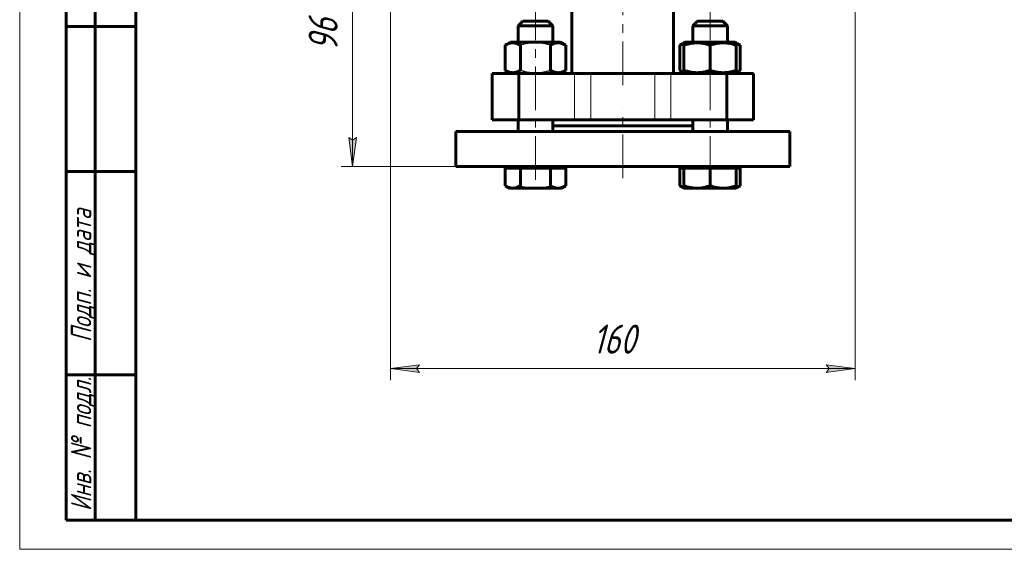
# Model space of a CAD drawing. Header units: millimetres. Extents: x 0 to 420, y 0 to 297.
# Tile 1 of 20: x 0 to 169, y 0 to 91. Entities that reach past the tile are written whole.
import ezdxf

# ---------------------------------------------------------------- set-up
doc = ezdxf.new("R2010")
doc.units = ezdxf.units.MM
for name, pattern in [('K5LT-1', [0]), ('K5LT_AXLED', [12, 7.5, -1.5, 1.5, -1.5]), ('K5LT_BASIC', [0]), ('K5LT_THIN', [0])]:
    doc.linetypes.add(name, pattern=pattern)
doc.layers.add('Системный слой', color=7, linetype='Continuous')
doc.layers.add('Системный слой (1)', color=7, linetype='Continuous', true_color=0x6c6c6c)
doc.styles.add('KDIMTEXTSTYLE', font='txt', dxfattribs={"width": 0.96, "oblique": 15, "height": 5})
doc.styles.add('KTEXTSTYLE', font='txt', dxfattribs={"width": 0.96, "height": 5})
doc.dimstyles.new('KDIMSTYLE (0.50)', dxfattribs={"dimtxt": 5, "dimasz": 1, "dimexe": 2, "dimexo": 0, "dimgap": 1, "dimtad": 1, "dimlfac": 2, "dimtxsty": 'KDIMTEXTSTYLE', "dimsah": 1, "dimcen": 0, "dimdle": 1, "dimadec": 0, "dimazin": 0, "dimtfac": 0.667, "dimtmove": 0, "dimatfit": 3, "dimfxl": 1, "dimtvp": 1, "dimtolj": 1, "dimtzin": 0, "dimarcsym": 0})

# ---------------------------------------------------------------- blocks, each defined once
blk = doc.blocks.new('U3')
at = {"layer": 'Системный слой (1)', "color": 143, "linetype": 'K5LT_BASIC', "lineweight": 60, "true_color": 0x33acca}
for p, q in [((95.03, 140.39), (95.03, 140.89)), ((95.03, 81.89), (95.03, 93.39))]:
    blk.add_line(p, q, dxfattribs=at)
blk = doc.blocks.new('U4')
at = {"layer": 'Системный слой (1)', "color": 143, "linetype": 'K5LT_BASIC', "lineweight": 60, "true_color": 0x33acca}
for p, q in [((112.53, 140.39), (112.53, 140.89)), ((112.53, 81.89), (112.53, 93.39))]:
    blk.add_line(p, q, dxfattribs=at)
blk = doc.blocks.new('U7')
at = {"layer": 'Системный слой (1)', "color": 143, "linetype": 'K5LT_BASIC', "lineweight": 60, "true_color": 0x33acca}
for p, q in [((115.69, 73.85), (115.64, 73.89)), ((115.75, 73.81), (115.69, 73.85)), ((115.81, 73.77), (115.75, 73.81))]:
    blk.add_line(p, q, dxfattribs=at)
blk = doc.blocks.new('U8')
at = {"layer": 'Системный слой (1)', "color": 143, "linetype": 'K5LT_BASIC', "lineweight": 60, "true_color": 0x33acca}
for p, q in [((91.82, 73.81), (91.76, 73.77)), ((91.87, 73.85), (91.82, 73.81)), ((91.93, 73.89), (91.87, 73.85))]:
    blk.add_line(p, q, dxfattribs=at)
blk = doc.blocks.new('U9')
at = {"layer": 'Системный слой (1)', "color": 143, "linetype": 'K5LT_BASIC', "lineweight": 60, "true_color": 0x33acca}
for p, q in [((115.69, 71.94), (115.64, 71.89)), ((115.75, 71.98), (115.69, 71.94)), ((115.81, 72.02), (115.75, 71.98))]:
    blk.add_line(p, q, dxfattribs=at)
blk = doc.blocks.new('U10')
at = {"layer": 'Системный слой (1)', "color": 143, "linetype": 'K5LT_BASIC', "lineweight": 60, "true_color": 0x33acca}
for p, q in [((91.82, 71.98), (91.76, 72.02)), ((91.87, 71.94), (91.82, 71.98)), ((91.93, 71.89), (91.87, 71.94))]:
    blk.add_line(p, q, dxfattribs=at)
blk = doc.blocks.new('U11')
at = {"layer": 'Системный слой (1)', "color": 143, "linetype": 'K5LT_BASIC', "lineweight": 60, "true_color": 0x33acca}
for p, q in [((91.76, 87.29), (91.76, 90.09)), ((91.76, 71.89), (91.76, 73.89))]:
    blk.add_line(p, q, dxfattribs=at)
blk = doc.blocks.new('U12')
at = {"layer": 'Системный слой (1)', "color": 143, "linetype": 'K5LT_BASIC', "lineweight": 60, "true_color": 0x33acca}
for p, q in [((85.76, 87.29), (85.76, 90.09)), ((85.76, 71.89), (85.76, 73.89))]:
    blk.add_line(p, q, dxfattribs=at)
blk = doc.blocks.new('U13')
at = {"layer": 'Системный слой (1)', "color": 143, "linetype": 'K5LT_BASIC', "lineweight": 60, "true_color": 0x33acca}
for p, q in [((113.61, 62.55), (113.84, 62.42)), ((113.84, 62.42), (114.07, 62.32)), ((114.07, 62.32), (114.31, 62.24))]:
    blk.add_line(p, q, dxfattribs=at)
blk = doc.blocks.new('U14')
at = {"layer": 'Системный слой (1)', "color": 143, "linetype": 'K5LT_BASIC', "lineweight": 60, "true_color": 0x33acca}
for p, q in [((123.31, 62.24), (123.54, 62.32)), ((123.54, 62.32), (123.77, 62.42)), ((123.77, 62.42), (124, 62.55))]:
    blk.add_line(p, q, dxfattribs=at)
blk = doc.blocks.new('U15')
at = {"layer": 'Системный слой (1)', "color": 143, "linetype": 'K5LT_BASIC', "lineweight": 60, "true_color": 0x33acca}
for p, q in [((123.54, 86.99), (123.31, 87.07)), ((123.77, 86.89), (123.54, 86.99)), ((124, 86.76), (123.77, 86.89))]:
    blk.add_line(p, q, dxfattribs=at)
blk = doc.blocks.new('U16')
at = {"layer": 'Системный слой (1)', "color": 143, "linetype": 'K5LT_BASIC', "lineweight": 60, "true_color": 0x33acca}
for p, q in [((113.84, 86.89), (113.61, 86.76)), ((114.07, 86.99), (113.84, 86.89)), ((114.31, 87.07), (114.07, 86.99))]:
    blk.add_line(p, q, dxfattribs=at)
blk = doc.blocks.new('U17')
at = {"layer": 'Системный слой (1)', "color": 143, "linetype": 'K5LT_BASIC', "lineweight": 60, "true_color": 0x33acca}
for p, q in [((123.31, 82.12), (123.54, 82.2)), ((123.54, 82.2), (123.77, 82.3)), ((123.77, 82.3), (124, 82.43))]:
    blk.add_line(p, q, dxfattribs=at)
blk = doc.blocks.new('U18')
at = {"layer": 'Системный слой (1)', "color": 143, "linetype": 'K5LT_BASIC', "lineweight": 60, "true_color": 0x33acca}
for p, q in [((113.61, 82.43), (113.84, 82.3)), ((113.84, 82.3), (114.07, 82.2)), ((114.07, 82.2), (114.31, 82.12))]:
    blk.add_line(p, q, dxfattribs=at)
blk = doc.blocks.new('U19')
at = {"layer": 'Системный слой (1)', "color": 143, "linetype": 'K5LT_BASIC', "lineweight": 60, "true_color": 0x33acca}
for p, q in [((121.81, 87.29), (121.81, 90.09)), ((121.81, 71.89), (121.81, 73.89))]:
    blk.add_line(p, q, dxfattribs=at)
blk = doc.blocks.new('U20')
at = {"layer": 'Системный слой (1)', "color": 143, "linetype": 'K5LT_BASIC', "lineweight": 60, "true_color": 0x33acca}
for p, q in [((115.81, 87.29), (115.81, 90.09)), ((115.81, 71.89), (115.81, 73.89))]:
    blk.add_line(p, q, dxfattribs=at)
blk = doc.blocks.new('D0')
at = {"layer": 'Системный слой (1)'}
for points in [[(68.28, 31.09), (68.78, 31.74), (63.78, 31.09), (68.78, 30.43)], [(138.78, 30.43), (143.78, 31.09), (138.78, 31.74), (139.28, 31.09)]]:
    blk.add_hatch(color=7, dxfattribs=at).paths.add_polyline_path(points)
at = {"layer": 'Системный слой (1)', "color": 7, "linetype": 'K5LT_THIN', "lineweight": 18, "true_color": 0xffffff}
for p, q in [((63.78, 96.89), (63.78, 29.09)), ((143.78, 96.89), (143.78, 29.09)), ((63.78, 31.09), (68.78, 31.74)), ((68.78, 30.43), (63.78, 31.09)), ((63.78, 31.09), (143.78, 31.09)), ((68.78, 31.74), (68.28, 31.09)), ((68.28, 31.09), (68.78, 30.43)), ((139.28, 31.09), (138.78, 31.74)), ((138.78, 31.74), (143.78, 31.09)), ((143.78, 31.09), (138.78, 30.43)), ((138.78, 30.43), (139.28, 31.09))]:
    blk.add_line(p, q, dxfattribs=at)
blk.add_wipeout([(98.57, 32.09), (98.57, 39.47), (108.57, 39.47), (108.57, 32.09)]).dxf.layer = 'Системный слой (1)'
at = {"layer": 'Системный слой (1)', "color": 7, "insert": (98.57, 38.67), "char_height": 5, "attachment_point": 1, "style": 'KTEXTSTYLE'}
blk.add_mtext('\\fArial|b0|c204|p34;\\H5.0;\\W1.000;\\Q15;\\fGOST Type AU|b0|i0|c204|p34;\\Q15;\\W0.960;160', dxfattribs=at)
blk = doc.blocks.new('KDIMARROW_01')
at = {"layer": 'Системный слой'}
blk.add_hatch(color=0, dxfattribs=at).paths.add_polyline_path([(0, 0), (-5, 0.66), (-4.5, 0), (-5, -0.66)])
at = {"layer": 'Системный слой', "color": 0, "linetype": 'K5LT_THIN', "lineweight": 18}
for p, q in [((-4.5, 0), (-5, 0.66)), ((-5, 0.66), (0, 0)), ((0, 0), (-5, -0.66)), ((-5, -0.66), (-4.5, 0))]:
    blk.add_line(p, q, dxfattribs=at)
at = {"layer": 'Системный слой (1)', "color": 0, "linetype": 'K5LT_THIN', "lineweight": 18}
blk.add_line((103.78, 113.89), (103.28, 113.89), dxfattribs=at)
blk = doc.blocks.new('D4')
at = {"layer": 'Системный слой (1)'}
for points in [[(57.95, 108.89), (57.29, 113.89), (56.64, 108.89), (57.29, 109.39)], [(57.29, 65.89), (57.95, 70.89), (57.29, 70.39), (56.64, 70.89)]]:
    blk.add_hatch(color=7, dxfattribs=at).paths.add_polyline_path(points)
at = {"layer": 'Системный слой (1)', "color": 7, "linetype": 'K5LT_THIN', "lineweight": 18, "true_color": 0xffffff}
for p, q in [((63.78, 113.89), (55.29, 113.89)), ((56.64, 108.89), (57.29, 113.89)), ((57.29, 113.89), (57.95, 108.89)), ((57.29, 65.89), (57.29, 113.89)), ((57.29, 109.39), (56.64, 108.89)), ((57.95, 108.89), (57.29, 109.39)), ((57.29, 65.89), (56.64, 70.89)), ((56.64, 70.89), (57.29, 70.39)), ((57.29, 70.39), (57.95, 70.89)), ((57.95, 70.89), (57.29, 65.89)), ((75.03, 65.89), (55.29, 65.89))]:
    blk.add_line(p, q, dxfattribs=at)
blk.add_wipeout([(56.29, 85.74), (48.91, 85.74), (48.91, 93.71), (56.29, 93.71)]).dxf.layer = 'Системный слой (1)'
at = {"layer": 'Системный слой (1)', "color": 7, "insert": (49.71, 85.74), "char_height": 5, "attachment_point": 1, "rotation": 90, "style": 'KTEXTSTYLE'}
blk.add_mtext('\\fArial|b0|c204|p34;\\H5.0;\\W1.000;\\Q15;\\fGOST Type AU|b0|i0|c204|p34;\\Q15;\\W0.960;96', dxfattribs=at)
blk = doc.blocks.new('U209')
at = {"color": 7, "linetype": 'K5LT_THIN', "lineweight": 18, "true_color": 0xffffff}
for p, q in [((0, 0), (0, 297)), ((420, 0), (0, 0))]:
    blk.add_line(p, q, dxfattribs=at)
at = {"color": 143, "linetype": 'K5LT_BASIC', "lineweight": 60, "true_color": 0x33acca}
for p, q in [((20, 5), (20, 292)), ((8, 5), (8, 150)), ((13, 5), (13, 150)), ((20, 90), (8, 90)), ((20, 65), (8, 65)), ((20, 30), (8, 30)), ((20, 5), (8, 5)), ((415, 5), (20, 5))]:
    blk.add_line(p, q, dxfattribs=at)
at = {"color": 7, "char_height": 3.5, "attachment_point": 1, "rotation": 90, "style": 'KTEXTSTYLE'}
for s, insert in [('\\fArial|b0|c204|p34;\\H5.0;\\W1.000;\\Q15;\\fGOST Type AU|b0|i0|c204|p34;\\Q15;\\W0.960;\\H3.50;Подп. и дата', (8.82, 35.66)), ('\\fArial|b0|c204|p34;\\H5.0;\\W1.000;\\Q15;\\fGOST Type AU|b0|i0|c204|p34;\\Q15;\\W0.960;\\H3.50;Инв. № подл.', (8.82, 6.57))]:
    blk.add_mtext(s, dxfattribs=dict(at, insert=insert))

msp = doc.modelspace()

# ---------------------------------------------------------------- linework, layer by layer
at = {"layer": 'Системный слой (1)', "color": 30, "linetype": 'K5LT_AXLED', "lineweight": 18, "true_color": 0xff8000}
msp.add_line((103.782, 79.894), (103.782, 144.6031), dxfattribs=at)
at = {"layer": 'Системный слой (1)', "color": 143, "linetype": 'K5LT_BASIC', "lineweight": 60, "true_color": 0x33acca}
for p, q in [((85.7559, 90.094), (86.5559, 90.894)), ((85.7559, 90.094), (91.7559, 90.094)), ((86.5559, 90.894), (90.9559, 90.894)), ((91.7559, 90.094), (90.9559, 90.894)), ((91.7559, 87.294), (91.7559, 90.094)), ((115.808, 90.094), (116.608, 90.894)), ((115.808, 90.094), (121.808, 90.094)), ((116.608, 90.894), (121.008, 90.894)), ((121.808, 90.094), (121.008, 90.894)), ((83.5598, 86.7621), (84.4809, 87.294)), ((83.5598, 82.4258), (83.5598, 86.7621)), ((84.2559, 87.1641), (84.4809, 87.294)), ((93.0309, 87.294), (84.4809, 87.294)), ((86.1579, 82.4258), (86.1579, 86.7621)), ((91.354, 82.4258), (91.354, 86.7621)), ((93.2559, 87.1641), (93.0309, 87.294)), ((93.9521, 86.7621), (93.0309, 87.294)), ((93.9521, 82.4258), (93.9521, 86.7621)), ((113.6118, 86.7621), (114.533, 87.294)), ((113.6118, 82.4258), (113.6118, 86.7621)), ((114.308, 87.1641), (114.533, 87.294)), ((114.308, 86.7621), (114.308, 87.1641)), ((114.308, 82.4258), (114.308, 86.7621)), ((123.083, 87.294), (114.533, 87.294)), ((118.808, 82.4258), (118.808, 86.7621)), ((124.0041, 86.7621), (123.083, 87.294)), ((123.308, 87.1641), (123.083, 87.294)), ((123.308, 87.1641), (123.308, 86.7621)), ((123.308, 82.4258), (123.308, 86.7621)), ((124.0041, 82.4258), (124.0041, 86.7621)), ((81.282, 73.894), (81.282, 81.894)), ((81.282, 81.894), (85.8847, 81.894)), ((84.4809, 81.894), (83.5598, 82.4258)), ((84.4809, 81.894), (84.2559, 82.0239)), ((95.4904, 81.894), (85.8847, 81.894)), ((85.8847, 73.894), (85.8847, 81.894)), ((93.0309, 81.894), (93.9521, 82.4258)), ((93.0309, 81.894), (93.2559, 82.0239)), ((95.4904, 81.894), (98.2542, 81.894)), ((109.3097, 81.894), (98.2542, 81.894)), ((109.3097, 81.894), (112.0735, 81.894)), ((121.6792, 81.894), (112.0735, 81.894)), ((114.533, 81.894), (113.6118, 82.4258)), ((114.308, 82.0239), (114.308, 82.4258)), ((114.533, 81.894), (114.308, 82.0239)), ((121.6792, 81.894), (126.282, 81.894)), ((121.6792, 73.894), (121.6792, 81.894)), ((123.083, 81.894), (124.0041, 82.4258)), ((123.083, 81.894), (123.308, 82.0239)), ((123.308, 82.4258), (123.308, 82.0239)), ((126.282, 73.894), (126.282, 81.894)), ((81.282, 73.894), (85.8847, 73.894)), ((95.4904, 73.894), (85.8847, 73.894)), ((115.808, 72.894), (91.7559, 72.894)), ((98.2542, 73.894), (95.4904, 73.894)), ((109.3097, 73.894), (98.2542, 73.894)), ((112.0735, 73.894), (109.3097, 73.894)), ((121.6792, 73.894), (112.0735, 73.894)), ((121.6792, 73.894), (126.282, 73.894)), ((75.032, 71.894), (132.532, 71.894)), ((75.032, 65.894), (75.032, 71.894)), ((132.532, 65.894), (132.532, 71.894)), ((75.032, 65.894), (132.532, 65.894)), ((83.5598, 65.594), (84.8588, 65.594)), ((83.5598, 65.594), (83.5598, 62.5459)), ((84.2559, 65.894), (84.2559, 65.594)), ((84.8588, 65.594), (86.1579, 65.594)), ((86.1579, 65.594), (86.1579, 62.5459)), ((86.1579, 65.594), (88.7559, 65.594)), ((88.7559, 65.594), (91.354, 65.594)), ((91.354, 65.594), (92.653, 65.594)), ((91.354, 65.594), (91.354, 62.5459)), ((92.653, 65.594), (93.9521, 65.594)), ((93.2559, 65.894), (93.2559, 65.594)), ((93.9521, 65.594), (93.9521, 62.5459)), ((113.6118, 65.594), (113.6118, 62.5459)), ((113.6118, 65.594), (114.308, 65.594)), ((114.308, 65.894), (114.308, 65.594)), ((114.308, 65.594), (116.558, 65.594)), ((114.308, 65.594), (114.308, 62.5459)), ((116.558, 65.594), (118.808, 65.594)), ((118.808, 65.594), (121.058, 65.594)), ((118.808, 65.594), (118.808, 62.5459)), ((121.058, 65.594), (123.308, 65.594)), ((123.308, 65.894), (123.308, 65.594)), ((123.308, 65.594), (124.0041, 65.594)), ((123.308, 65.594), (123.308, 62.5459)), ((124.0041, 65.594), (124.0041, 62.5459)), ((83.5598, 62.5459), (84.2559, 62.144)), ((84.2559, 62.144), (84.8588, 62.144)), ((84.8588, 62.144), (88.7559, 62.144)), ((88.7559, 62.144), (92.653, 62.144)), ((92.653, 62.144), (93.2559, 62.144)), ((93.9521, 62.5459), (93.2559, 62.144)), ((113.6118, 62.5459), (114.308, 62.144)), ((114.308, 62.144), (114.308, 62.5459)), ((114.308, 62.144), (116.558, 62.144)), ((116.558, 62.144), (121.058, 62.144)), ((121.058, 62.144), (123.308, 62.144)), ((124.0041, 62.5459), (123.308, 62.144)), ((123.308, 62.5459), (123.308, 62.144))]:
    msp.add_line(p, q, dxfattribs=at)
at = {"layer": 'Системный слой (1)', "color": 7, "linetype": 'K5LT_THIN', "lineweight": 18, "true_color": 0xffffff}
for p, q in [((95.4904, 73.894), (95.4904, 81.894)), ((98.2542, 73.894), (98.2542, 81.894)), ((109.3097, 73.894), (109.3097, 81.894)), ((112.0735, 73.894), (112.0735, 81.894))]:
    msp.add_line(p, q, dxfattribs=at)
at = {"layer": 'Системный слой (1)', "color": 143, "linetype": 'K5LT_BASIC', "lineweight": 60, "true_color": 0x33acca}
for points, knots in [([(86.1579, 86.7621), (85.9919, 86.8579), (85.7729, 86.9665), (85.486, 87.0674), (85.3153, 87.1137), (85.142, 87.1458), (84.9819, 87.1624), (84.8267, 87.1658), (84.6788, 87.1575), (84.5137, 87.1362), (84.33, 87.0966), (84.0647, 87.0136), (83.8081, 86.8999), (83.6208, 86.7974), (83.5598, 86.7621)], [0, 0, 0, 0, 2.94681015, 3.8443326, 4.96854384, 5.88519559, 6.81329934, 7.70142944, 8.53318741, 9.33577528, 10.52418436, 11.68484669, 13.91500354, 15, 15, 15, 15]), ([(93.9521, 86.7621), (93.7862, 86.8579), (93.5671, 86.9665), (93.2803, 87.0674), (93.1096, 87.1137), (92.9362, 87.1458), (92.7762, 87.1624), (92.6209, 87.1658), (92.473, 87.1575), (92.3079, 87.1362), (92.1243, 87.0966), (91.8589, 87.0136), (91.6024, 86.8999), (91.415, 86.7974), (91.354, 86.7621)], [0, 0, 0, 0, 2.94681015, 3.8443326, 4.96854384, 5.88519559, 6.81329934, 7.70142944, 8.53318741, 9.33577528, 10.52418436, 11.68484669, 13.91500354, 15, 15, 15, 15]), ([(118.808, 86.7621), (118.6544, 86.8133), (118.3985, 86.8921), (118.0176, 86.9905), (117.6786, 87.062), (117.3951, 87.1064), (117.142, 87.1363), (116.8855, 87.1577), (116.5697, 87.1672), (116.3073, 87.1601), (116.0406, 87.1431), (115.7607, 87.1137), (115.3334, 87.0442), (114.8481, 86.9316), (114.4848, 86.8211), (114.308, 86.7621)], [0, 0, 0, 0, 1.67981626, 2.78068749, 4.10062144, 5.2997801, 5.78516139, 6.77396186, 7.99981908, 9.10206657, 9.53045066, 10.80659157, 12.05516695, 14.06256115, 16, 16, 16, 16]), ([(123.308, 86.7621), (123.1544, 86.8133), (122.8985, 86.8921), (122.5176, 86.9905), (122.1786, 87.062), (121.8951, 87.1064), (121.642, 87.1363), (121.3855, 87.1577), (121.0697, 87.1672), (120.8073, 87.1601), (120.5406, 87.1431), (120.2607, 87.1137), (119.8334, 87.0442), (119.3481, 86.9316), (118.9848, 86.8211), (118.808, 86.7621)], [0, 0, 0, 0, 1.67981626, 2.78068749, 4.10062144, 5.2997801, 5.78516139, 6.77396186, 7.99981908, 9.10206657, 9.53045066, 10.80659157, 12.05516695, 14.06256115, 16, 16, 16, 16]), ([(83.5598, 82.4258), (83.7257, 82.33), (83.9447, 82.2215), (84.2316, 82.1206), (84.4023, 82.0742), (84.5756, 82.0422), (84.7357, 82.0256), (84.891, 82.0222), (85.0388, 82.0304), (85.204, 82.0517), (85.3876, 82.0914), (85.6529, 82.1744), (85.9095, 82.2881), (86.0969, 82.3906), (86.1579, 82.4258)], [0, 0, 0, 0, 2.94681015, 3.8443326, 4.96854384, 5.88519559, 6.81329934, 7.70142944, 8.53318741, 9.33577528, 10.52418436, 11.68484669, 13.91500354, 15, 15, 15, 15]), ([(91.354, 82.4258), (91.5199, 82.33), (91.739, 82.2215), (92.0258, 82.1206), (92.1965, 82.0742), (92.3699, 82.0422), (92.5299, 82.0256), (92.6852, 82.0222), (92.8331, 82.0304), (92.9982, 82.0517), (93.1818, 82.0914), (93.4472, 82.1744), (93.7037, 82.2881), (93.8911, 82.3906), (93.9521, 82.4258)], [0, 0, 0, 0, 2.94681015, 3.8443326, 4.96854384, 5.88519559, 6.81329934, 7.70142944, 8.53318741, 9.33577528, 10.52418436, 11.68484669, 13.91500354, 15, 15, 15, 15]), ([(114.308, 82.4258), (114.4615, 82.3746), (114.7174, 82.2958), (115.0984, 82.1975), (115.4374, 82.1259), (115.7208, 82.0815), (115.974, 82.0516), (116.2304, 82.0302), (116.5462, 82.0207), (116.8086, 82.0278), (117.0754, 82.0449), (117.3553, 82.0743), (117.7825, 82.1437), (118.2678, 82.2563), (118.6311, 82.3668), (118.808, 82.4258)], [0, 0, 0, 0, 1.67981626, 2.78068749, 4.10062144, 5.2997801, 5.78516139, 6.77396186, 7.99981908, 9.10206657, 9.53045066, 10.80659157, 12.05516695, 14.06256115, 16, 16, 16, 16]), ([(118.808, 82.4258), (118.9615, 82.3746), (119.2174, 82.2958), (119.5984, 82.1975), (119.9374, 82.1259), (120.2208, 82.0815), (120.474, 82.0516), (120.7304, 82.0302), (121.0462, 82.0207), (121.3086, 82.0278), (121.5754, 82.0449), (121.8553, 82.0743), (122.2825, 82.1437), (122.7678, 82.2563), (123.1311, 82.3668), (123.308, 82.4258)], [0, 0, 0, 0, 1.67981626, 2.78068749, 4.10062144, 5.2997801, 5.78516139, 6.77396186, 7.99981908, 9.10206657, 9.53045066, 10.80659157, 12.05516695, 14.06256115, 16, 16, 16, 16]), ([(83.5598, 62.5459), (83.6463, 62.496), (83.7799, 62.4245), (83.9617, 62.3415), (84.1331, 62.2732), (84.3235, 62.2128), (84.5341, 62.1676), (84.7087, 62.1474), (84.8174, 62.144), (84.8588, 62.144)], [0, 0, 0, 0, 2.04811613, 3.14539177, 4.2420772, 6.0218843, 7.52865593, 9.05858339, 10, 10, 10, 10]), ([(84.8588, 62.144), (84.9189, 62.144), (85.0366, 62.1494), (85.2246, 62.175), (85.43, 62.2225), (85.7477, 62.3291), (85.9918, 62.4501), (86.1579, 62.5459)], [0, 0, 0, 0, 1.09216764, 2.14042077, 3.42855965, 4.85505368, 8, 8, 8, 8]), ([(91.354, 62.5459), (91.4405, 62.496), (91.5741, 62.4245), (91.756, 62.3415), (91.9273, 62.2732), (92.1177, 62.2128), (92.3283, 62.1676), (92.5029, 62.1474), (92.6116, 62.144), (92.653, 62.144)], [0, 0, 0, 0, 2.04811613, 3.14539177, 4.2420772, 6.0218843, 7.52865593, 9.05858339, 10, 10, 10, 10]), ([(92.653, 62.144), (92.7131, 62.144), (92.8308, 62.1494), (93.0188, 62.175), (93.2242, 62.2225), (93.5419, 62.3291), (93.7861, 62.4501), (93.9521, 62.5459)], [0, 0, 0, 0, 1.09216764, 2.14042077, 3.42855965, 4.85505368, 8, 8, 8, 8]), ([(114.308, 62.5459), (114.4578, 62.496), (114.6893, 62.4245), (115.0042, 62.3415), (115.2435, 62.2864), (115.5261, 62.2311), (115.843, 62.1838), (116.2035, 62.1512), (116.4389, 62.144), (116.558, 62.144)], [0, 0, 0, 0, 2.04811613, 3.14539177, 4.2420772, 5.2525471, 6.90919558, 8.4372544, 10, 10, 10, 10]), ([(116.558, 62.144), (116.6621, 62.144), (116.8659, 62.1494), (117.1915, 62.175), (117.5473, 62.2225), (117.8946, 62.2898), (118.3205, 62.3929), (118.6104, 62.48), (118.808, 62.5459)], [0, 0, 0, 0, 1.2286886, 2.40797336, 3.8571296, 5.46193539, 6.56897438, 9, 9, 9, 9]), ([(118.808, 62.5459), (118.9578, 62.496), (119.1893, 62.4245), (119.5042, 62.3415), (119.7435, 62.2864), (120.0261, 62.2311), (120.343, 62.1838), (120.7035, 62.1512), (120.9389, 62.144), (121.058, 62.144)], [0, 0, 0, 0, 2.04811613, 3.14539177, 4.2420772, 5.2525471, 6.90919558, 8.4372544, 10, 10, 10, 10]), ([(121.058, 62.144), (121.1621, 62.144), (121.3659, 62.1494), (121.6915, 62.175), (122.0473, 62.2225), (122.3946, 62.2898), (122.8205, 62.3929), (123.1104, 62.48), (123.308, 62.5459)], [0, 0, 0, 0, 1.2286886, 2.40797336, 3.8571296, 5.46193539, 6.56897438, 9, 9, 9, 9])]:
    msp.add_open_spline(points, degree=3, knots=knots, dxfattribs=at)
at = {"layer": 'Системный слой (1)', "color": 7, "linetype": 'K5LT-1'}
for points, knots in [([(91.354, 86.7621), (91.233, 86.7971), (90.9236, 86.8817), (90.3615, 87.0115), (89.7958, 87.1023), (89.3591, 87.1425), (89.116, 87.1565), (88.9585, 87.1619), (88.8265, 87.164), (88.6844, 87.1643), (88.5062, 87.1611), (88.2923, 87.1513), (87.985, 87.129), (87.54, 87.077), (87.0331, 86.9847), (86.5581, 86.8733), (86.2908, 86.8005), (86.1579, 86.7621)], [0, 0, 0, 0, 3.15229629, 8.02402693, 14.43035773, 17.47429983, 18.99627089, 20.51824194, 21.40985484, 22.30146773, 24.08469353, 25.86791932, 27.65114512, 31.79250392, 37.07252473, 40.53626237, 44, 44, 44, 44]), ([(86.1579, 82.4258), (86.2789, 82.3909), (86.5883, 82.3062), (87.1504, 82.1765), (87.7161, 82.0857), (88.1528, 82.0455), (88.3959, 82.0315), (88.5533, 82.0261), (88.6854, 82.024), (88.8275, 82.0236), (89.0057, 82.0269), (89.2196, 82.0367), (89.5268, 82.059), (89.9718, 82.1109), (90.4788, 82.2032), (90.9538, 82.3147), (91.221, 82.3874), (91.354, 82.4258)], [0, 0, 0, 0, 3.15229629, 8.02402693, 14.43035773, 17.47429983, 18.99627089, 20.51824194, 21.40985484, 22.30146773, 24.08469353, 25.86791932, 27.65114512, 31.79250392, 37.07252473, 40.53626237, 44, 44, 44, 44]), ([(86.1579, 62.5459), (86.2129, 62.53), (86.3562, 62.4896), (86.6331, 62.4168), (87.0188, 62.3274), (87.4229, 62.2524), (87.7992, 62.2), (88.0642, 62.1733), (88.2767, 62.1581), (88.4365, 62.15), (88.5964, 62.1451), (88.7028, 62.144), (88.7559, 62.144)], [0, 0, 0, 0, 1.43286195, 3.72544107, 7.16430976, 11.33828068, 14.00371051, 16.66914034, 18.00185526, 19.33457017, 20.66728509, 22, 22, 22, 22]), ([(88.7559, 62.144), (88.8284, 62.144), (88.9737, 62.146), (89.1919, 62.1551), (89.4095, 62.1703), (89.6811, 62.1965), (90.0062, 62.2396), (90.4404, 62.3162), (90.8902, 62.4177), (91.2121, 62.5049), (91.354, 62.5459)], [0, 0, 0, 0, 1.81846407, 3.63692813, 5.4553922, 7.27385627, 10.46569137, 13.65752648, 18.30421618, 22, 22, 22, 22])]:
    msp.add_open_spline(points, degree=3, knots=knots, dxfattribs=at)

# ---------------------------------------------------------------- block references
at = {"layer": 'Системный слой (1)'}
for name in ['U3', 'U4', 'U12', 'U11', 'U20', 'U19', 'U16', 'U15', 'U18', 'U17', 'U8', 'U7', 'U10', 'U9', 'U13', 'U14']:
    msp.add_blockref(name, (0, 0), dxfattribs=at)

# ---------------------------------------------------------------- next in the draw order: dimensions: what is measured, and where the dimension line sits
at = {"layer": 'Системный слой (1)', "color": 7}
dim = msp.add_linear_dim(base=(63.782, 31.0851), p1=(143.782, 96.894), p2=(63.782, 96.894), dimstyle='KDIMSTYLE (0.50)', override={"dimexo": 0, "dimpost": '\\fGOST Type AU|b0|c204|p34;\\H5.0;\\W0.960;\\Q15;<>', "dimblk1": 'KDIMARROW_01', "dimblk2": 'KDIMARROW_01', "dimse1": 0, "dimse2": 0, "dimclrt": 7, "dimtol": 1, "dimtp": 0, "dimtm": 0, "dimtdec": 5, "dimtolj": 1}, dxfattribs=at)
dim.commit()
dim.dimension.update_dxf_attribs({"geometry": 'D0', "text_midpoint": (103.782, 31.0851), "dimtype": 160})

# ---------------------------------------------------------------- next in the draw order: linework, layer by layer
at = {"layer": 'Системный слой (1)', "color": 30, "linetype": 'K5LT_AXLED', "lineweight": 18, "true_color": 0xff8000}
for p, q in [((88.7559, 63.594), (88.7559, 92.894)), ((118.808, 63.594), (118.808, 92.894)), ((103.782, 63.894), (103.782, 75.894))]:
    msp.add_line(p, q, dxfattribs=at)

# ---------------------------------------------------------------- next in the draw order: dimensions: what is measured, and where the dimension line sits
at = {"layer": 'Системный слой (1)', "color": 7}
dim = msp.add_linear_dim(base=(57.2936, 65.894), p1=(63.782, 113.894), p2=(75.032, 65.894), angle=90, dimstyle='KDIMSTYLE (0.50)', override={"dimexo": 0, "dimpost": '\\fGOST Type AU|b0|c204|p34;\\H5.0;\\W0.960;\\Q15;<>', "dimblk1": 'KDIMARROW_01', "dimblk2": 'KDIMARROW_01', "dimse1": 0, "dimse2": 0, "dimclrt": 7, "dimtol": 1, "dimtp": 0, "dimtm": 0, "dimtdec": 5, "dimtolj": 1}, dxfattribs=at)
dim.commit()
dim.dimension.update_dxf_attribs({"geometry": 'D4', "text_midpoint": (57.2936, 89.894), "dimtype": 160})

# ---------------------------------------------------------------- next in the draw order: block references
msp.add_blockref('U209', (0, 0))

doc.saveas('drawing.dxf')
